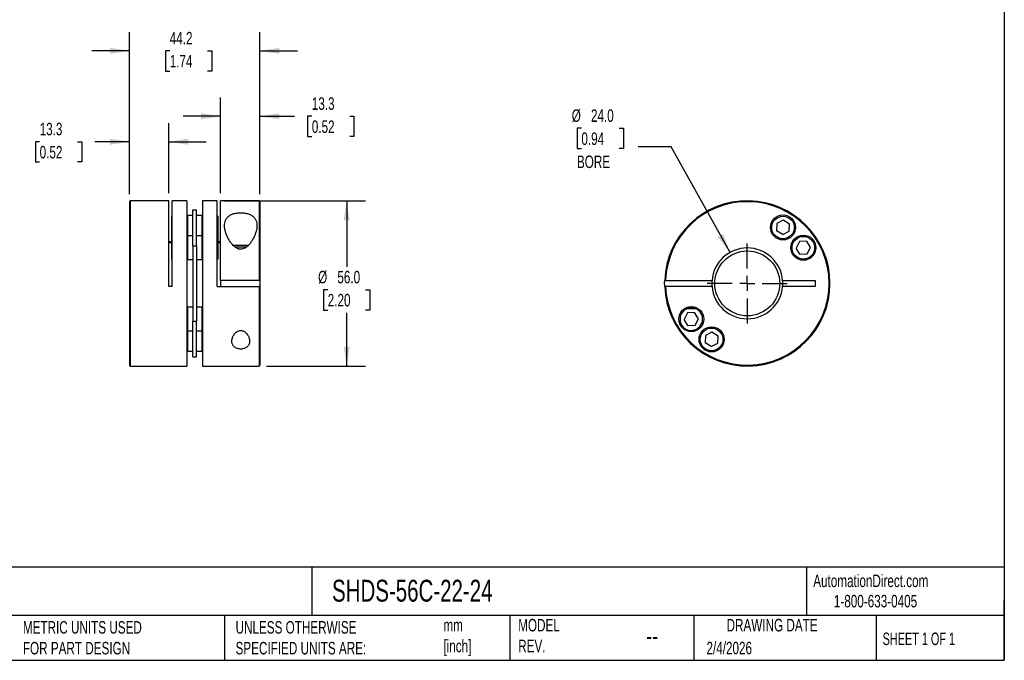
# Model space of a CAD drawing. Header units: millimetres. Extents: x 13 to 546, y 13 to 419.
# Tile 2 of 3: x 213 to 546, y 13 to 230. Entities that reach past the tile are written whole.
import ezdxf

# ---------------------------------------------------------------- set-up
doc = ezdxf.new("R2010")
doc.units = ezdxf.units.MM
doc.header["$LTSCALE"] = 2
doc.linetypes.add('SLD-Center', pattern=[19.05, 15.24, -1.27, 1.27, -1.27])
doc.linetypes.add('SLD-Solid', pattern=[0])
doc.layers.add('CENTER', color=40, linetype='SLD-Center')
doc.layers.add('DIMENSIONS', color=140, linetype='SLD-Solid', lineweight=25)
doc.layers.add('TEXT', color=140, linetype='SLD-Solid', lineweight=25)
doc.styles.add('SLDTEXTSTYLE0', font='TXT', dxfattribs={"width": 0.7})
doc.styles.add('SLDTEXTSTYLE1', font='TXT', dxfattribs={"width": 0.65})
doc.dimstyles.new('SLDDIMSTYLE0', dxfattribs={"dimtxt": 4.316016, "dimasz": 6.604, "dimexe": 0, "dimexo": 0.0625, "dimgap": 1.079004, "dimtad": 0, "dimtih": 1, "dimtoh": 1, "dimdec": 1, "dimrnd": 1e-09, "dimzin": 12, "dimdsep": 46, "dimtxsty": 'SLDTEXTSTYLE0', "dimsah": 1, "dimcen": 0.09, "dimadec": 0, "dimazin": 3, "dimtfac": 1, "dimtdec": 1, "dimtmove": 0, "dimatfit": 0, "dimfxl": 0, "dimfrac": 2, "dimtolj": 1, "dimtzin": 12, "dimarcsym": 0})
doc.dimstyles.new('SLDDIMSTYLE1', dxfattribs={"dimtxt": 4.316016, "dimasz": 6.604, "dimexe": 0, "dimexo": 0.0625, "dimgap": 1.079004, "dimtad": 0, "dimtih": 1, "dimtoh": 1, "dimdec": 1, "dimrnd": 1e-09, "dimzin": 4, "dimdsep": 46, "dimtxsty": 'SLDTEXTSTYLE0', "dimsah": 1, "dimcen": 0.09, "dimadec": 0, "dimazin": 1, "dimtfac": 1, "dimtdec": 1, "dimtofl": 0, "dimtmove": 0, "dimatfit": 3, "dimfxl": 0, "dimfrac": 2, "dimtolj": 1, "dimtzin": 12, "dimarcsym": 0})
doc.dimstyles.new('SLDDIMSTYLE2', dxfattribs={"dimtxt": 4.316016, "dimasz": 6.604, "dimexe": 0, "dimexo": 0.0625, "dimgap": 1.079004, "dimtad": 0, "dimtih": 1, "dimtoh": 1, "dimdec": 1, "dimrnd": 1e-09, "dimzin": 4, "dimdsep": 46, "dimtxsty": 'SLDTEXTSTYLE0', "dimsah": 1, "dimcen": 0, "dimadec": 0, "dimazin": 1, "dimtfac": 1, "dimtdec": 1, "dimtofl": 0, "dimtmove": 0, "dimatfit": 3, "dimfxl": 0, "dimfrac": 2, "dimtolj": 1, "dimtzin": 12, "dimarcsym": 0})

# ---------------------------------------------------------------- blocks, each defined once
blk = doc.blocks.new('_D')
at = {"layer": 'DIMENSIONS'}
for p, q in [((249.79, 170.68), (249.79, 194.79)), ((263.09, 170.98), (263.09, 194.79)), ((219.38, 188.44), (217.93, 188.44)), ((217.93, 188.44), (217.93, 181.58)), ((232.21, 188.44), (233.66, 188.44)), ((233.66, 188.44), (233.66, 181.58)), ((249.79, 188.44), (238.06, 188.44)), ((263.09, 188.44), (275.79, 188.44)), ((217.93, 181.58), (219.38, 181.58)), ((233.66, 181.58), (232.21, 181.58))]:
    blk.add_line(p, q, dxfattribs=at)
for points in [[(249.79, 188.44), (243.19, 189.45), (243.19, 187.42)], [(263.09, 188.44), (269.69, 187.42), (269.69, 189.45)]]:
    blk.add_solid(points, dxfattribs=at)
at = {"layer": 'DIMENSIONS', "char_height": 4.233, "attachment_point": 1, "style": 'SLDTEXTSTYLE0'}
for s, insert in [('13.3', (219.38, 194.86)), ('0.52', (219.38, 187.03))]:
    blk.add_mtext(s, dxfattribs=dict(at, insert=insert))
blk = doc.blocks.new('_D_1')
at = {"layer": 'DIMENSIONS'}
for p, q in [((280.69, 170.98), (280.69, 203.41)), ((293.99, 170.68), (293.99, 203.41)), ((280.69, 197.06), (267.99, 197.06)), ((293.99, 197.06), (305.72, 197.06)), ((311.57, 197.06), (310.12, 197.06)), ((310.12, 197.06), (310.12, 190.2)), ((324.4, 197.06), (325.85, 197.06)), ((325.85, 197.06), (325.85, 190.2)), ((310.12, 190.2), (311.57, 190.2)), ((325.85, 190.2), (324.4, 190.2))]:
    blk.add_line(p, q, dxfattribs=at)
for points in [[(280.69, 197.06), (274.09, 198.08), (274.09, 196.05)], [(293.99, 197.06), (300.59, 196.05), (300.59, 198.08)]]:
    blk.add_solid(points, dxfattribs=at)
at = {"layer": 'DIMENSIONS', "char_height": 4.233, "attachment_point": 1, "style": 'SLDTEXTSTYLE0'}
for s, insert in [('13.3', (311.57, 203.49)), ('0.52', (311.57, 195.66))]:
    blk.add_mtext(s, dxfattribs=dict(at, insert=insert))
blk = doc.blocks.new('_D_2')
at = {"layer": 'DIMENSIONS'}
for p, q in [((249.79, 170.68), (249.79, 225.6)), ((293.99, 170.68), (293.99, 225.6)), ((249.79, 219.25), (237.09, 219.25)), ((263.44, 219.25), (262, 219.25)), ((262, 219.25), (262, 212.39)), ((276.27, 219.25), (277.72, 219.25)), ((277.72, 219.25), (277.72, 212.39)), ((293.99, 219.25), (306.69, 219.25)), ((262, 212.39), (263.44, 212.39)), ((277.72, 212.39), (276.27, 212.39))]:
    blk.add_line(p, q, dxfattribs=at)
for points in [[(249.79, 219.25), (243.19, 220.27), (243.19, 218.23)], [(293.99, 219.25), (300.59, 218.23), (300.59, 220.27)]]:
    blk.add_solid(points, dxfattribs=at)
at = {"layer": 'DIMENSIONS', "char_height": 4.233, "attachment_point": 1, "style": 'SLDTEXTSTYLE0'}
for s, insert in [('44.2', (263.44, 225.67)), ('1.74', (263.44, 217.85))]:
    blk.add_mtext(s, dxfattribs=dict(at, insert=insert))
blk = doc.blocks.new('_D_3')
at = {"layer": 'DIMENSIONS'}
for p, q in [((282.03, 168.44), (329.73, 168.44)), ((323.38, 168.44), (323.38, 146.1)), ((316.96, 138.27), (315.51, 138.27)), ((315.51, 138.27), (315.51, 131.41)), ((329.79, 138.27), (331.24, 138.27)), ((331.24, 138.27), (331.24, 131.41)), ((315.51, 131.41), (316.96, 131.41)), ((323.38, 112.44), (323.38, 130.44)), ((331.24, 131.41), (329.79, 131.41)), ((296.23, 112.44), (329.73, 112.44))]:
    blk.add_line(p, q, dxfattribs=at)
for points in [[(323.38, 168.44), (322.36, 161.83), (324.39, 161.83)], [(323.38, 112.44), (324.39, 119.04), (322.36, 119.04)]]:
    blk.add_solid(points, dxfattribs=at)
at = {"layer": 'DIMENSIONS', "char_height": 4.233, "attachment_point": 1, "style": 'SLDTEXTSTYLE0'}
for s, insert in [('%%c', (313.7, 144.69)), ('56.0', (320.22, 144.69)), ('2.20', (316.96, 136.87))]:
    blk.add_mtext(s, dxfattribs=dict(at, insert=insert))
blk = doc.blocks.new('_D_4')
at = {"layer": 'DIMENSIONS'}
for p, q in [((402.86, 192.99), (401.41, 192.99)), ((401.41, 192.99), (401.41, 186.13)), ((415.68, 192.99), (417.13, 192.99)), ((417.13, 192.99), (417.13, 186.13)), ((401.41, 186.13), (402.86, 186.13)), ((417.13, 186.13), (415.68, 186.13)), ((433.23, 186.73), (422.11, 186.73)), ((453.21, 150.92), (433.23, 186.73))]:
    blk.add_line(p, q, dxfattribs=at)
blk.add_solid([(453.21, 150.92), (450.88, 157.18), (449.11, 156.19)], dxfattribs=at)
at = {"layer": 'DIMENSIONS', "char_height": 4.233, "attachment_point": 1, "style": 'SLDTEXTSTYLE0'}
for s, insert in [('%%c', (399.6, 199.42)), ('24.0', (406.11, 199.42)), ('0.94', (402.86, 191.59)), ('BORE', (401.36, 183.76))]:
    blk.add_mtext(s, dxfattribs=dict(at, insert=insert))
blk = doc.blocks.new('SW_CENTERMARKSYMBOL_0')
at = {"layer": 'CENTER', "color": 0}
for p, q in [((0, 5.08), (0, 13.54)), ((-5.08, 0), (-13.54, 0)), ((0, 0), (-2.54, 0)), ((0, 0), (0, 2.54)), ((0, 0), (0, -2.54)), ((0, 0), (2.54, 0)), ((5.08, 0), (13.54, 0)), ((0, -5.08), (0, -13.54))]:
    blk.add_line(p, q, dxfattribs=at)

msp = doc.modelspace()

# ---------------------------------------------------------------- linework, layer by layer
for p, q in [((249.79, 168.14), (249.79, 112.74)), ((263.09, 168.44), (250.09, 168.44)), ((250.09, 168.44), (250.09, 112.44)), ((263.09, 139.44), (263.09, 168.44)), ((269.29, 168.44), (264.29, 168.44)), ((264.29, 139.44), (264.29, 168.44)), ((269.29, 168.44), (269.29, 112.44)), ((279.49, 168.44), (274.49, 168.44)), ((274.49, 168.44), (274.49, 112.44)), ((279.49, 139.44), (279.49, 168.44)), ((293.69, 168.44), (280.69, 168.44)), ((280.69, 141.44), (280.69, 168.44)), ((293.69, 168.44), (293.69, 141.44)), ((293.99, 168.14), (293.99, 141.44)), ((264.29, 163.44), (264.09, 163.24)), ((269.49, 163.41), (269.29, 163.21)), ((271.29, 163.41), (269.49, 163.41)), ((269.49, 163.41), (269.49, 156.53)), ((271.29, 153.21), (271.29, 165.35)), ((271.29, 165.35), (272.49, 165.35)), ((272.49, 153.21), (272.49, 165.35)), ((274.29, 163.41), (272.49, 163.41)), ((274.49, 163.21), (274.29, 163.41)), ((274.29, 163.41), (274.29, 156.53)), ((279.69, 163.24), (279.49, 163.44)), ((264.09, 163.24), (264.09, 156.35)), ((279.69, 161.21), (279.49, 161.41)), ((279.69, 163.24), (279.69, 161.21)), ((279.69, 161.21), (279.69, 157.61)), ((469.08, 160.73), (468.97, 158.28)), ((471.26, 161.87), (469.08, 160.73)), ((473.33, 160.55), (471.26, 161.87)), ((473.22, 158.1), (473.33, 160.55)), ((279.49, 157.41), (279.69, 157.61)), ((279.69, 157.61), (279.69, 155.59)), ((471.04, 156.96), (468.97, 158.28)), ((471.04, 156.96), (473.22, 158.1)), ((264.09, 154.54), (263.09, 154.54)), ((263.09, 154.34), (264.09, 154.34)), ((264.29, 156.55), (264.09, 156.35)), ((264.09, 156.35), (264.09, 148.7)), ((269.49, 156.53), (269.29, 156.33)), ((271.29, 156.53), (269.49, 156.53)), ((269.49, 156.53), (269.49, 148.53)), ((274.29, 156.53), (272.49, 156.53)), ((274.49, 156.33), (274.29, 156.53)), ((274.29, 156.53), (274.29, 148.53)), ((279.49, 155.39), (279.69, 155.59)), ((280.69, 154.54), (279.49, 154.54)), ((279.49, 154.34), (280.69, 154.34)), ((279.69, 154.1), (279.49, 154.3)), ((279.69, 155.59), (279.69, 154.54)), ((279.69, 154.34), (279.69, 154.1)), ((279.69, 154.1), (279.69, 150.95)), ((284.8, 153.44), (290.19, 153.44)), ((476.72, 154.6), (475.59, 152.42)), ((479.17, 154.7), (476.72, 154.6)), ((480.49, 152.63), (479.17, 154.7)), ((271.29, 153.21), (272.49, 153.21)), ((271.29, 153.21), (271.29, 127.66)), ((272.49, 153.21), (272.49, 127.66)), ((279.49, 150.75), (279.69, 150.95)), ((279.69, 150.95), (279.69, 148.7)), ((285.45, 152.84), (289.53, 152.84)), ((476.9, 150.35), (475.59, 152.42)), ((476.9, 150.35), (479.36, 150.46)), ((479.36, 150.46), (480.49, 152.63)), ((264.09, 148.7), (264.29, 148.5)), ((269.29, 148.73), (269.49, 148.53)), ((269.49, 148.53), (271.29, 148.53)), ((272.49, 148.53), (274.29, 148.53)), ((274.29, 148.53), (274.49, 148.73)), ((279.49, 148.5), (279.69, 148.7)), ((293.69, 141.44), (280.69, 141.44)), ((280.69, 141.44), (280.69, 139.44)), ((293.99, 141.44), (293.99, 139.44)), ((431.38, 141.44), (447.1, 141.44)), ((471.02, 141.44), (482.06, 141.44)), ((482.06, 141.44), (482.06, 139.44)), ((264.29, 139.44), (263.09, 139.44)), ((279.49, 139.44), (293.69, 139.44)), ((293.69, 139.44), (293.69, 112.44)), ((293.99, 139.44), (293.99, 112.74)), ((447.1, 139.44), (431.38, 139.44)), ((482.06, 139.44), (471.02, 139.44)), ((269.49, 132.35), (269.29, 132.15)), ((271.29, 132.35), (269.49, 132.35)), ((269.49, 132.35), (269.49, 124.35)), ((274.29, 132.35), (272.49, 132.35)), ((274.49, 132.15), (274.29, 132.35)), ((274.29, 132.35), (274.29, 124.35)), ((438.77, 130.42), (437.63, 128.24)), ((437.81, 131.94), (441.76, 131.94)), ((438.37, 132.24), (441.8, 132.24)), ((441.22, 130.52), (438.77, 130.42)), ((442.54, 128.46), (441.22, 130.52)), ((441.76, 131.94), (441.98, 132.15)), ((271.29, 115.52), (271.29, 127.66)), ((271.29, 127.66), (272.49, 127.66)), ((272.49, 115.52), (272.49, 127.66)), ((438.95, 126.17), (437.63, 128.24)), ((441.4, 126.28), (442.54, 128.46)), ((269.29, 124.55), (269.49, 124.35)), ((269.49, 124.35), (271.29, 124.35)), ((269.49, 124.35), (269.49, 117.46)), ((272.49, 124.35), (274.29, 124.35)), ((274.29, 124.35), (274.49, 124.55)), ((274.29, 124.35), (274.29, 117.46)), ((438.95, 126.17), (441.4, 126.28)), ((447.08, 123.91), (444.9, 122.78)), ((449.15, 122.59), (447.08, 123.91)), ((444.9, 122.78), (444.8, 120.33)), ((446.87, 119.01), (444.8, 120.33)), ((446.87, 119.01), (449.04, 120.14)), ((449.04, 120.14), (449.15, 122.59)), ((269.29, 117.66), (269.49, 117.46)), ((269.49, 117.46), (271.29, 117.46)), ((272.49, 117.46), (274.29, 117.46)), ((274.29, 117.46), (274.49, 117.66)), ((271.29, 115.52), (272.49, 115.52)), ((250.09, 112.44), (269.29, 112.44)), ((274.49, 112.44), (293.69, 112.44))]:
    msp.add_line(p, q)
at = {"flags": 128}
msp.add_lwpolyline([(431.08, 139.44), (431.06, 140.76), (431.08, 141.44)], dxfattribs=at)
for centre, radius in [((471.15, 159.41), 4.25), ((471.15, 159.41), 3.82), ((478.04, 152.53), 4.25), ((478.04, 152.53), 3.83), ((459.06, 140.44), 11), ((440.09, 128.35), 4.25), ((446.97, 121.46), 4.25), ((446.97, 121.46), 3.83)]:
    msp.add_circle(centre, radius)
for centre, radius, start, end in [((250.09, 168.14), 0.3, 90, 180), ((293.69, 168.14), 0.3, 0, 90), ((459.06, 140.44), 28, 182.0467, 177.9533), ((459.06, 140.44), 27.7, 182.0689, 177.9311), ((459.06, 140.44), 12, 4.7802, 175.2198), ((459.06, 140.44), 12, 175.2198, 184.7802), ((459.06, 140.44), 12, 355.2198, 4.7802), ((459.06, 140.44), 12, 184.7802, 355.2198), ((440.09, 128.35), 3.83, 110.2214, 0), ((440.09, 128.35), 3.83, 0, 69.7786), ((250.09, 112.74), 0.3, 180, 270), ((293.69, 112.74), 0.3, 270, 0)]:
    msp.add_arc(centre, radius, start, end)
for points, knots in [([(281.99, 160.03), (281.99, 159.87), (282, 159.7), (282.02, 159.37), (282.04, 159.2), (282.12, 158.68), (282.2, 158.33), (282.5, 157.28), (282.78, 156.58), (283.31, 155.53), (283.51, 155.17), (283.96, 154.48), (284.2, 154.14), (284.61, 153.65), (284.75, 153.49), (285.05, 153.18), (285.21, 153.03), (285.55, 152.75), (285.72, 152.62), (286.1, 152.38), (286.31, 152.27), (286.63, 152.15), (286.74, 152.11), (286.96, 152.06), (287.08, 152.03), (287.42, 151.99), (287.65, 152), (288.11, 152.07), (288.33, 152.14), (288.75, 152.31), (288.95, 152.42), (289.51, 152.79), (289.83, 153.08), (290.43, 153.7), (290.69, 154.03), (291.17, 154.7), (291.38, 155.04), (291.77, 155.73), (291.95, 156.08), (292.27, 156.78), (292.41, 157.14), (292.64, 157.83), (292.74, 158.18), (292.89, 158.86), (292.94, 159.2), (293, 159.87), (293, 160.2), (292.94, 160.83), (292.88, 161.14), (292.69, 161.73), (292.57, 162.01), (292.31, 162.41), (292.22, 162.54), (292.01, 162.79), (291.9, 162.91), (291.52, 163.25), (291.23, 163.45), (290.56, 163.81), (290.19, 163.96), (289.59, 164.14), (289.38, 164.19), (288.95, 164.27), (288.73, 164.31), (288.28, 164.36), (288.05, 164.38), (287.6, 164.39), (287.37, 164.39), (286.91, 164.38), (286.69, 164.36), (286.24, 164.31), (286.02, 164.27), (285.38, 164.14), (284.98, 164.03), (284.23, 163.73), (283.9, 163.55), (283.47, 163.25), (283.33, 163.14), (283.08, 162.91), (282.97, 162.79), (282.66, 162.42), (282.49, 162.15), (282.1, 161.3), (281.99, 160.69), (281.99, 160.03)], [0, 0, 0, 0, 0.015625, 0.015625, 0.03125, 0.03125, 0.0625, 0.0625, 0.125, 0.125, 0.15625, 0.15625, 0.1875, 0.1875, 0.203125, 0.203125, 0.21875, 0.21875, 0.234375, 0.234375, 0.25, 0.25, 0.257813, 0.257813, 0.265625, 0.265625, 0.28125, 0.28125, 0.296875, 0.296875, 0.3125, 0.3125, 0.34375, 0.34375, 0.375, 0.375, 0.40625, 0.40625, 0.4375, 0.4375, 0.46875, 0.46875, 0.5, 0.5, 0.53125, 0.53125, 0.5625, 0.5625, 0.59375, 0.59375, 0.625, 0.625, 0.640625, 0.640625, 0.65625, 0.65625, 0.6875, 0.6875, 0.71875, 0.71875, 0.734375, 0.734375, 0.75, 0.75, 0.765625, 0.765625, 0.78125, 0.78125, 0.796875, 0.796875, 0.8125, 0.8125, 0.84375, 0.84375, 0.875, 0.875, 0.890625, 0.890625, 0.90625, 0.90625, 0.9375, 0.9375, 1, 1, 1, 1]), ([(293.69, 141.44), (293.77, 141.44), (293.85, 141.44), (293.96, 141.44), (293.99, 141.44), (293.99, 141.44)], [0, 0, 0, 0, 0.5, 0.5, 1, 1, 1, 1]), ([(431.08, 141.44), (431.08, 141.44), (431.11, 141.44), (431.22, 141.44), (431.3, 141.44), (431.38, 141.44)], [0, 0, 0, 0, 0.5, 0.5, 1, 1, 1, 1]), ([(293.99, 139.44), (293.99, 139.44), (293.96, 139.44), (293.85, 139.44), (293.77, 139.44), (293.69, 139.44)], [0, 0, 0, 0, 0.5, 0.5, 1, 1, 1, 1]), ([(431.38, 139.44), (431.3, 139.44), (431.22, 139.44), (431.11, 139.44), (431.08, 139.44), (431.08, 139.44)], [0, 0, 0, 0, 0.5, 0.5, 1, 1, 1, 1]), ([(284.49, 120.84), (284.49, 120.67), (284.5, 120.5), (284.56, 120.16), (284.61, 119.99), (284.74, 119.68), (284.82, 119.53), (285.02, 119.23), (285.14, 119.1), (285.42, 118.84), (285.58, 118.72), (285.94, 118.52), (286.14, 118.43), (286.57, 118.29), (286.8, 118.24), (287.28, 118.19), (287.53, 118.18), (287.89, 118.21), (288.01, 118.22), (288.25, 118.26), (288.36, 118.29), (288.58, 118.35), (288.69, 118.38), (288.89, 118.46), (288.99, 118.5), (289.28, 118.64), (289.45, 118.75), (289.75, 119), (289.88, 119.13), (290.09, 119.42), (290.18, 119.57), (290.33, 119.88), (290.38, 120.04), (290.46, 120.37), (290.48, 120.54), (290.49, 120.88), (290.49, 121.06), (290.44, 121.41), (290.41, 121.58), (290.32, 121.93), (290.26, 122.11), (290.04, 122.64), (289.84, 122.98), (289.45, 123.47), (289.31, 123.63), (288.98, 123.92), (288.8, 124.05), (288.5, 124.22), (288.4, 124.27), (288.18, 124.36), (288.06, 124.39), (287.83, 124.44), (287.71, 124.46), (287.46, 124.47), (287.34, 124.47), (286.98, 124.42), (286.75, 124.35), (286.33, 124.15), (286.13, 124.02), (285.79, 123.75), (285.64, 123.59), (285.36, 123.27), (285.24, 123.11), (284.92, 122.6), (284.76, 122.24), (284.55, 121.54), (284.49, 121.19), (284.49, 120.84)], [0, 0, 0, 0, 0.03125, 0.03125, 0.0625, 0.0625, 0.09375, 0.09375, 0.125, 0.125, 0.15625, 0.15625, 0.1875, 0.1875, 0.21875, 0.21875, 0.25, 0.25, 0.265625, 0.265625, 0.28125, 0.28125, 0.296875, 0.296875, 0.3125, 0.3125, 0.34375, 0.34375, 0.375, 0.375, 0.40625, 0.40625, 0.4375, 0.4375, 0.46875, 0.46875, 0.5, 0.5, 0.53125, 0.53125, 0.5625, 0.5625, 0.625, 0.625, 0.65625, 0.65625, 0.6875, 0.6875, 0.703125, 0.703125, 0.71875, 0.71875, 0.734375, 0.734375, 0.75, 0.75, 0.78125, 0.78125, 0.8125, 0.8125, 0.84375, 0.84375, 0.875, 0.875, 0.9375, 0.9375, 1, 1, 1, 1])]:
    msp.add_open_spline(points, degree=3, knots=knots)
at = {"layer": 'TEXT'}
for p, q in [((546.1, 419.1), (546.1, 12.7)), ((546.1, 44.25), (12.7, 44.25)), ((311.52, 44.25), (311.52, 27.94)), ((479.15, 44.25), (479.15, 27.94)), ((546.1, 12.7), (546.1, 33.02)), ((546.1, 27.94), (12.7, 27.94)), ((282, 27.94), (282, 12.7)), ((378.6, 27.94), (378.6, 12.7)), ((440.93, 27.94), (440.93, 12.7)), ((502.7, 27.94), (502.7, 12.7)), ((12.7, 12.7), (546.1, 12.7))]:
    msp.add_line(p, q, dxfattribs=at)

# ---------------------------------------------------------------- block references
at = {"layer": 'CENTER'}
msp.add_blockref('SW_CENTERMARKSYMBOL_0', (459.06, 140.44), dxfattribs=at)

# ---------------------------------------------------------------- texts
at = {"layer": 'TEXT'}
for s, insert, char_height, attachment_point, style in [('SHDS-56C-22-24', (318.42, 40), 7.4083, 1, 'SLDTEXTSTYLE0'), ('AutomationDirect.com', (481.39, 41.75), 4.2333, 1, 'SLDTEXTSTYLE0'), ('1-800-633-0405', (488.38, 34.87), 4.2333, 1, 'SLDTEXTSTYLE0'), ('MODEL ^JREV.', (381.47, 26.73), 4.2333, 1, 'SLDTEXTSTYLE0'), ('DRAWING DATE', (467.45, 26.73), 4.2333, 2, 'SLDTEXTSTYLE0'), ('METRIC UNITS USED ^JFOR PART DESIGN', (213.71, 25.99), 4.2333, 1, 'SLDTEXTSTYLE0'), ('UNLESS OTHERWISE ^JSPECIFIED UNITS ARE:', (285.74, 25.99), 4.2333, 1, 'SLDTEXTSTYLE0'), ('mm^J[inch]', (356.13, 26.72), 4.233, 1, 'SLDTEXTSTYLE0'), ('--', (424.86, 24.15), 6.35, 1, 'SLDTEXTSTYLE0'), ('SHEET 1 OF 1', (504.88, 22.1), 4.2333, 1, 'SLDTEXTSTYLE1'), ('2/4/2026', (445.23, 18.98), 4.233, 1, 'SLDTEXTSTYLE0')]:
    msp.add_mtext(s, dxfattribs=dict(at, insert=insert, char_height=char_height, attachment_point=attachment_point, style=style))

# ---------------------------------------------------------------- dimensions: what is measured, and where the dimension line sits
at = {"layer": 'DIMENSIONS'}
for base, p1, p2, picture, middle in [((249.79, 219.25), (293.99, 168.14), (249.79, 168.14), '_D_2', (269.86, 219.25)), ((293.99, 197.06), (280.69, 168.44), (293.99, 168.14), '_D_1', (317.98, 197.06)), ((249.79, 188.44), (263.09, 168.44), (249.79, 168.14), '_D', (225.79, 188.44))]:
    dim = msp.add_linear_dim(base=base, p1=p1, p2=p2, dimstyle='SLDDIMSTYLE0', dxfattribs=at)
    dim.commit()
    dim.dimension.update_dxf_attribs({"geometry": picture, "text_midpoint": middle, "dimtype": 160})
dim = msp.add_diameter_dim_2p(p1=(464.91, 129.96), p2=(453.21, 150.92), text='<>\\PBORE', dimstyle='SLDDIMSTYLE2', dxfattribs=at)
dim.commit()
dim.dimension.update_dxf_attribs({"geometry": '_D_4', "text_midpoint": (409.27, 188.96), "dimtype": 163})
dim = msp.add_linear_dim(base=(323.38, 112.44), p1=(279.49, 168.44), p2=(293.69, 112.44), angle=90, text='%%c<>', dimstyle='SLDDIMSTYLE1', dxfattribs=at)
dim.commit()
dim.dimension.update_dxf_attribs({"geometry": '_D_3', "text_midpoint": (323.38, 138.27), "dimtype": 160})

doc.saveas('drawing.dxf')
